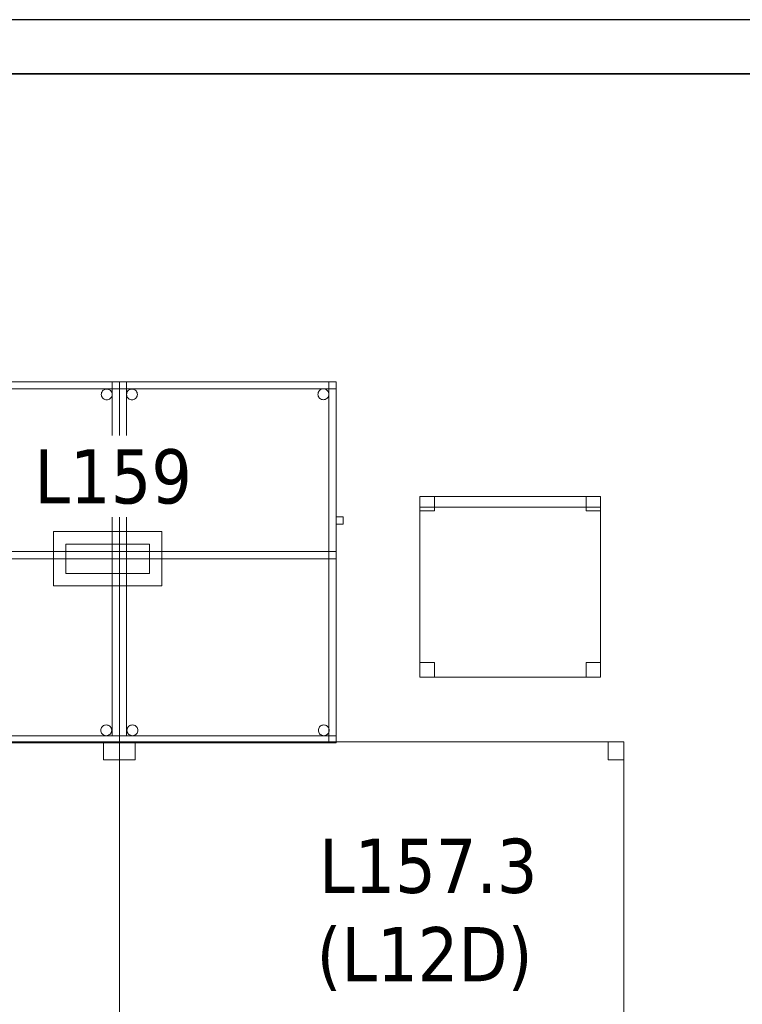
# Model space of a CAD drawing. Header units: metres. Extents: x 391.1 to 427.5, y 12.7 to 28.4.
# Tile 150 of 151: x 423.5 to 425.5, y 25.5 to 28.2. Entities that reach past the tile are written whole.
import ezdxf

# ---------------------------------------------------------------- set-up
doc = ezdxf.new("R2010")
doc.units = ezdxf.units.M
doc.layers.add('01_SUELOS', color=7, linetype='Continuous', lineweight=25, true_color=0x007f00)
for name, color, linetype, lineweight in [('02_MOBILIARIO', 7, 'Continuous', 18), ('A-DETL-____-MBND', 7, 'Continuous', 18), ('A-DETL-GENF-OTLN', 7, 'Continuous', 18), ('A-WALL-____-MCUT', 7, 'Continuous', 25), ('A-WALL-____-OTLN', 7, 'Continuous', 25), ('E-LITE-____-IDEN', 7, 'Continuous', 30), ('E-LITE-EQPM-IDEN', 7, 'Continuous', 30)]:
    doc.layers.add(name, color=color, linetype=linetype, lineweight=lineweight)
doc.styles.add('Tahoma_4', font='tahoma.ttf', dxfattribs={"height": 0.15})

# ---------------------------------------------------------------- blocks, each defined once
blk = doc.blocks.new('Family - Taula 100X60_P1-154625-04_ENLLUMENAT_P1')
at = {"layer": 'A-DETL-____-MBND', "color": 253, "true_color": 0xaaaaaa}
for p, q in [((0, 0.02), (0, 1)), ((0, 1), (0.02, 1)), ((0, 1), (0.02, 1)), ((0, 1), (0, 0.02)), ((0, 0.98), (0, 1)), ((0, 1), (0, 0.98)), ((0, 1), (0.6, 1)), ((0.6, 1), (0, 1)), ((0.6, 1), (0, 1)), ((0, 1), (0.6, 1)), ((0, 1), (0, 0)), ((0, 0), (0, 1)), ((0.6, 1), (0, 1)), ((0, 1), (0.6, 1)), ((0, 1), (0, 0)), ((0, 0), (0, 1)), ((0, 0), (0, 1)), ((0, 1), (0.58, 1)), ((0, 1), (0, 0)), ((0.58, 1), (0, 1)), ((0.02, 1), (0.02, 0.02)), ((0.02, 0.02), (0.02, 1)), ((0.58, 0.51), (0.58, 1)), ((0.58, 1), (0.6, 1)), ((0.58, 1), (0.6, 1)), ((0.58, 1), (0.58, 0.51)), ((0.58, 1), (0.58, 0)), ((0.58, 0), (0.58, 1)), ((0.6, 1), (0.6, 0.98)), ((0.6, 1), (0.6, 0.98)), ((0.6, 0), (0.6, 1)), ((0.6, 1), (0.6, 0)), ((0.6, 0), (0.6, 1)), ((0.6, 1), (0.6, 0)), ((0.6, 1), (0.6, 0.51)), ((0.6, 0.51), (0.6, 1)), ((0.6, 0.98), (0, 0.98)), ((0, 0.98), (0.6, 0.98)), ((0.02, 0.9647), (0.0203, 0.9673)), ((0.0203, 0.9673), (0.02, 0.9647)), ((0.0203, 0.9621), (0.02, 0.9647)), ((0.02, 0.9647), (0.0203, 0.9621)), ((0.0203, 0.9673), (0.0209, 0.9698)), ((0.0209, 0.9698), (0.0203, 0.9673)), ((0.0209, 0.9596), (0.0203, 0.9621)), ((0.0203, 0.9621), (0.0209, 0.9596)), ((0.0209, 0.9698), (0.022, 0.9722)), ((0.022, 0.9722), (0.0209, 0.9698)), ((0.022, 0.9572), (0.0209, 0.9596)), ((0.0209, 0.9596), (0.022, 0.9572)), ((0.022, 0.9722), (0.0235, 0.9743)), ((0.0235, 0.9743), (0.022, 0.9722)), ((0.0235, 0.9551), (0.022, 0.9572)), ((0.022, 0.9572), (0.0235, 0.9551)), ((0.0235, 0.9743), (0.0254, 0.9762)), ((0.0254, 0.9762), (0.0235, 0.9743)), ((0.0254, 0.9533), (0.0235, 0.9551)), ((0.0235, 0.9551), (0.0254, 0.9533)), ((0.0254, 0.9762), (0.0275, 0.9776)), ((0.0275, 0.9776), (0.0254, 0.9762)), ((0.0275, 0.9776), (0.0299, 0.9787)), ((0.0299, 0.9787), (0.0275, 0.9776)), ((0.0299, 0.9787), (0.0324, 0.9794)), ((0.0324, 0.9794), (0.0299, 0.9787)), ((0.0324, 0.9794), (0.035, 0.9796)), ((0.035, 0.9796), (0.0324, 0.9794)), ((0.035, 0.9796), (0.0376, 0.9794)), ((0.0376, 0.9794), (0.035, 0.9796)), ((0.0376, 0.9794), (0.0401, 0.9787)), ((0.0401, 0.9787), (0.0376, 0.9794)), ((0.0401, 0.9787), (0.0424, 0.9776)), ((0.0424, 0.9776), (0.0401, 0.9787)), ((0.0424, 0.9776), (0.0446, 0.9762)), ((0.0446, 0.9762), (0.0424, 0.9776)), ((0.0446, 0.9762), (0.0464, 0.9743)), ((0.0464, 0.9743), (0.0446, 0.9762)), ((0.0464, 0.9551), (0.0446, 0.9533)), ((0.0446, 0.9533), (0.0464, 0.9551)), ((0.0464, 0.9743), (0.0479, 0.9722)), ((0.0479, 0.9722), (0.0464, 0.9743)), ((0.0479, 0.9572), (0.0464, 0.9551)), ((0.0464, 0.9551), (0.0479, 0.9572)), ((0.0479, 0.9722), (0.049, 0.9698)), ((0.049, 0.9698), (0.0479, 0.9722)), ((0.049, 0.9596), (0.0479, 0.9572)), ((0.0479, 0.9572), (0.049, 0.9596)), ((0.049, 0.9698), (0.0497, 0.9673)), ((0.0497, 0.9673), (0.049, 0.9698)), ((0.0497, 0.9621), (0.049, 0.9596)), ((0.049, 0.9596), (0.0497, 0.9621)), ((0.0497, 0.9673), (0.0499, 0.9647)), ((0.0499, 0.9647), (0.0497, 0.9673)), ((0.0499, 0.9647), (0.0497, 0.9621)), ((0.0497, 0.9621), (0.0499, 0.9647)), ((0.5501, 0.965), (0.5503, 0.9676)), ((0.5503, 0.9676), (0.5501, 0.965)), ((0.5503, 0.9625), (0.5501, 0.965)), ((0.5501, 0.965), (0.5503, 0.9625)), ((0.5503, 0.9676), (0.551, 0.9702)), ((0.551, 0.9702), (0.5503, 0.9676)), ((0.551, 0.9599), (0.5503, 0.9625)), ((0.5503, 0.9625), (0.551, 0.9599)), ((0.551, 0.9702), (0.5521, 0.9725)), ((0.5521, 0.9725), (0.551, 0.9702)), ((0.5521, 0.9576), (0.551, 0.9599)), ((0.551, 0.9599), (0.5521, 0.9576)), ((0.5521, 0.9725), (0.5536, 0.9746)), ((0.5536, 0.9746), (0.5521, 0.9725)), ((0.5536, 0.9554), (0.5521, 0.9576)), ((0.5521, 0.9576), (0.5536, 0.9554)), ((0.5536, 0.9746), (0.5554, 0.9765)), ((0.5554, 0.9765), (0.5536, 0.9746)), ((0.5554, 0.9536), (0.5536, 0.9554)), ((0.5536, 0.9554), (0.5554, 0.9536)), ((0.5554, 0.9765), (0.5575, 0.978)), ((0.5575, 0.978), (0.5554, 0.9765)), ((0.5575, 0.978), (0.5599, 0.9791)), ((0.5599, 0.9791), (0.5575, 0.978)), ((0.5599, 0.9791), (0.5624, 0.9798)), ((0.5624, 0.9798), (0.5599, 0.9791)), ((0.5624, 0.9798), (0.565, 0.98)), ((0.565, 0.98), (0.5624, 0.9798)), ((0.565, 0.98), (0.5676, 0.9798)), ((0.5676, 0.9798), (0.565, 0.98)), ((0.5676, 0.9798), (0.5701, 0.9791)), ((0.5701, 0.9791), (0.5676, 0.9798)), ((0.5701, 0.9791), (0.5725, 0.978)), ((0.5725, 0.978), (0.5701, 0.9791)), ((0.5725, 0.978), (0.5746, 0.9765)), ((0.5746, 0.9765), (0.5725, 0.978)), ((0.5746, 0.9765), (0.5764, 0.9746)), ((0.5764, 0.9746), (0.5746, 0.9765)), ((0.5764, 0.9554), (0.5746, 0.9536)), ((0.5746, 0.9536), (0.5764, 0.9554)), ((0.5764, 0.9746), (0.5779, 0.9725)), ((0.5779, 0.9725), (0.5764, 0.9746)), ((0.5779, 0.9576), (0.5764, 0.9554)), ((0.5764, 0.9554), (0.5779, 0.9576)), ((0.5779, 0.9725), (0.579, 0.9702)), ((0.579, 0.9702), (0.5779, 0.9725)), ((0.579, 0.9599), (0.5779, 0.9576)), ((0.5779, 0.9576), (0.579, 0.9599)), ((0.579, 0.9702), (0.5797, 0.9676)), ((0.5797, 0.9676), (0.579, 0.9702)), ((0.5797, 0.9625), (0.579, 0.9599)), ((0.579, 0.9599), (0.5797, 0.9625)), ((0.5797, 0.9676), (0.5799, 0.965)), ((0.5799, 0.965), (0.5797, 0.9676)), ((0.5799, 0.965), (0.5797, 0.9625)), ((0.5797, 0.9625), (0.5799, 0.965)), ((0.0275, 0.9518), (0.0254, 0.9533)), ((0.0254, 0.9533), (0.0275, 0.9518)), ((0.0299, 0.9507), (0.0275, 0.9518)), ((0.0275, 0.9518), (0.0299, 0.9507)), ((0.0324, 0.95), (0.0299, 0.9507)), ((0.0299, 0.9507), (0.0324, 0.95)), ((0.035, 0.9498), (0.0324, 0.95)), ((0.0324, 0.95), (0.035, 0.9498)), ((0.0376, 0.95), (0.035, 0.9498)), ((0.035, 0.9498), (0.0376, 0.95)), ((0.0401, 0.9507), (0.0376, 0.95)), ((0.0376, 0.95), (0.0401, 0.9507)), ((0.0424, 0.9518), (0.0401, 0.9507)), ((0.0401, 0.9507), (0.0424, 0.9518)), ((0.0446, 0.9533), (0.0424, 0.9518)), ((0.0424, 0.9518), (0.0446, 0.9533)), ((0.5575, 0.9521), (0.5554, 0.9536)), ((0.5554, 0.9536), (0.5575, 0.9521)), ((0.5599, 0.951), (0.5575, 0.9521)), ((0.5575, 0.9521), (0.5599, 0.951)), ((0.5624, 0.9503), (0.5599, 0.951)), ((0.5599, 0.951), (0.5624, 0.9503)), ((0.565, 0.9501), (0.5624, 0.9503)), ((0.5624, 0.9503), (0.565, 0.9501)), ((0.5676, 0.9503), (0.565, 0.9501)), ((0.565, 0.9501), (0.5676, 0.9503)), ((0.5701, 0.951), (0.5676, 0.9503)), ((0.5676, 0.9503), (0.5701, 0.951)), ((0.5725, 0.9521), (0.5701, 0.951)), ((0.5701, 0.951), (0.5725, 0.9521)), ((0.5746, 0.9536), (0.5725, 0.9521)), ((0.5725, 0.9521), (0.5746, 0.9536)), ((0.6, 0.6056), (0.6, 0.6256)), ((0.6, 0.6256), (0.62, 0.6256)), ((0.6, 0.6256), (0.6, 0.6056)), ((0.62, 0.6256), (0.6, 0.6256)), ((0.62, 0.6056), (0.6, 0.6056)), ((0.6, 0.6056), (0.62, 0.6056)), ((0.62, 0.6256), (0.62, 0.6056)), ((0.62, 0.6056), (0.62, 0.6256)), ((0, 0.51), (0, 0.53)), ((0, 0.53), (0, 0.51)), ((0, 0.53), (0.6, 0.53)), ((0.6, 0.53), (0, 0.53)), ((0, 0.51), (0, 0.53)), ((0, 0.53), (0, 0.51)), ((0, 0.53), (0.58, 0.53)), ((0.58, 0.53), (0, 0.53)), ((0.58, 0.53), (0.58, 0.51)), ((0.58, 0.53), (0.58, 0.51)), ((0.6, 0.53), (0.6, 0.51)), ((0.6, 0.53), (0.6, 0.51)), ((0.6, 0.51), (0, 0.51)), ((0, 0.51), (0.6, 0.51)), ((0.58, 0.51), (0, 0.51)), ((0, 0.51), (0.58, 0.51)), ((0.6, 0.51), (0.58, 0.51)), ((0.58, 0.51), (0.6, 0.51)), ((0.0212, 0.035), (0.0215, 0.0376)), ((0.0215, 0.0376), (0.0212, 0.035)), ((0.0215, 0.0324), (0.0212, 0.035)), ((0.0212, 0.035), (0.0215, 0.0324)), ((0.0215, 0.0376), (0.0221, 0.0401)), ((0.0221, 0.0401), (0.0215, 0.0376)), ((0.0221, 0.0299), (0.0215, 0.0324)), ((0.0215, 0.0324), (0.0221, 0.0299)), ((0.0221, 0.0401), (0.0232, 0.0425)), ((0.0232, 0.0425), (0.0221, 0.0401)), ((0.0232, 0.0275), (0.0221, 0.0299)), ((0.0221, 0.0299), (0.0232, 0.0275)), ((0.0232, 0.0425), (0.0247, 0.0446)), ((0.0247, 0.0446), (0.0232, 0.0425)), ((0.0247, 0.0254), (0.0232, 0.0275)), ((0.0232, 0.0275), (0.0247, 0.0254)), ((0.0247, 0.0446), (0.0266, 0.0464)), ((0.0266, 0.0464), (0.0247, 0.0446)), ((0.0266, 0.0464), (0.0287, 0.0479)), ((0.0287, 0.0479), (0.0266, 0.0464)), ((0.0287, 0.0479), (0.0311, 0.049)), ((0.0311, 0.049), (0.0287, 0.0479)), ((0.0311, 0.049), (0.0336, 0.0497)), ((0.0336, 0.0497), (0.0311, 0.049)), ((0.0336, 0.0497), (0.0362, 0.0499)), ((0.0362, 0.0499), (0.0336, 0.0497)), ((0.0362, 0.0499), (0.0388, 0.0497)), ((0.0388, 0.0497), (0.0362, 0.0499)), ((0.0388, 0.0497), (0.0413, 0.049)), ((0.0413, 0.049), (0.0388, 0.0497)), ((0.0413, 0.049), (0.0436, 0.0479)), ((0.0436, 0.0479), (0.0413, 0.049)), ((0.0436, 0.0479), (0.0458, 0.0464)), ((0.0458, 0.0464), (0.0436, 0.0479)), ((0.0458, 0.0464), (0.0476, 0.0446)), ((0.0476, 0.0446), (0.0458, 0.0464)), ((0.0476, 0.0446), (0.0491, 0.0425)), ((0.0491, 0.0425), (0.0476, 0.0446)), ((0.0491, 0.0275), (0.0476, 0.0254)), ((0.0476, 0.0254), (0.0491, 0.0275)), ((0.0491, 0.0425), (0.0502, 0.0401)), ((0.0502, 0.0401), (0.0491, 0.0425)), ((0.0502, 0.0299), (0.0491, 0.0275)), ((0.0491, 0.0275), (0.0502, 0.0299)), ((0.0502, 0.0401), (0.0509, 0.0376)), ((0.0509, 0.0376), (0.0502, 0.0401)), ((0.0509, 0.0324), (0.0502, 0.0299)), ((0.0502, 0.0299), (0.0509, 0.0324)), ((0.0509, 0.0376), (0.0511, 0.035)), ((0.0511, 0.035), (0.0509, 0.0376)), ((0.0511, 0.035), (0.0509, 0.0324)), ((0.0509, 0.0324), (0.0511, 0.035)), ((0.5512, 0.035), (0.5515, 0.0376)), ((0.5515, 0.0376), (0.5512, 0.035)), ((0.5515, 0.0324), (0.5512, 0.035)), ((0.5512, 0.035), (0.5515, 0.0324)), ((0.5515, 0.0376), (0.5521, 0.0401)), ((0.5521, 0.0401), (0.5515, 0.0376)), ((0.5521, 0.0299), (0.5515, 0.0324)), ((0.5515, 0.0324), (0.5521, 0.0299)), ((0.5521, 0.0401), (0.5532, 0.0425)), ((0.5532, 0.0425), (0.5521, 0.0401)), ((0.5532, 0.0275), (0.5521, 0.0299)), ((0.5521, 0.0299), (0.5532, 0.0275)), ((0.5532, 0.0425), (0.5547, 0.0446)), ((0.5547, 0.0446), (0.5532, 0.0425)), ((0.5547, 0.0254), (0.5532, 0.0275)), ((0.5532, 0.0275), (0.5547, 0.0254)), ((0.5547, 0.0446), (0.5566, 0.0464)), ((0.5566, 0.0464), (0.5547, 0.0446)), ((0.5566, 0.0464), (0.5587, 0.0479)), ((0.5587, 0.0479), (0.5566, 0.0464)), ((0.5587, 0.0479), (0.5611, 0.049)), ((0.5611, 0.049), (0.5587, 0.0479)), ((0.5611, 0.049), (0.5636, 0.0497)), ((0.5636, 0.0497), (0.5611, 0.049)), ((0.5636, 0.0497), (0.5662, 0.0499)), ((0.5662, 0.0499), (0.5636, 0.0497)), ((0.5662, 0.0499), (0.5688, 0.0497)), ((0.5688, 0.0497), (0.5662, 0.0499)), ((0.5688, 0.0497), (0.5713, 0.049)), ((0.5713, 0.049), (0.5688, 0.0497)), ((0.5713, 0.049), (0.5736, 0.0479)), ((0.5736, 0.0479), (0.5713, 0.049)), ((0.5736, 0.0479), (0.5758, 0.0464)), ((0.5758, 0.0464), (0.5736, 0.0479)), ((0.5758, 0.0464), (0.5776, 0.0446)), ((0.5776, 0.0446), (0.5758, 0.0464)), ((0.5776, 0.0446), (0.5791, 0.0425)), ((0.5791, 0.0425), (0.5776, 0.0446)), ((0.5791, 0.0275), (0.5776, 0.0254)), ((0.5776, 0.0254), (0.5791, 0.0275)), ((0.5791, 0.0425), (0.5802, 0.0401)), ((0.5802, 0.0401), (0.5791, 0.0425)), ((0.5802, 0.0299), (0.5791, 0.0275)), ((0.5791, 0.0275), (0.5802, 0.0299)), ((0.5802, 0.0401), (0.5809, 0.0376)), ((0.5809, 0.0376), (0.5802, 0.0401)), ((0.5809, 0.0324), (0.5802, 0.0299)), ((0.5802, 0.0299), (0.5809, 0.0324)), ((0.5809, 0.0376), (0.5811, 0.035)), ((0.5811, 0.035), (0.5809, 0.0376)), ((0.5811, 0.035), (0.5809, 0.0324)), ((0.5809, 0.0324), (0.5811, 0.035)), ((0.02, 0.02), (0, 0.02)), ((0, 0.02), (0.02, 0.02)), ((0, 0), (0, 0.02)), ((0, 0.02), (0, 0)), ((0, 0.02), (0.6, 0.02)), ((0.6, 0.02), (0, 0.02)), ((0, 0), (0.6, 0)), ((0.6, 0), (0, 0)), ((0, 0), (0.6, 0)), ((0.6, 0), (0, 0)), ((0.6, 0), (0, 0)), ((0, 0), (0.6, 0)), ((0.58, 0), (0, 0)), ((0, 0), (0.58, 0)), ((0.0266, 0.0236), (0.0247, 0.0254)), ((0.0247, 0.0254), (0.0266, 0.0236)), ((0.0287, 0.0221), (0.0266, 0.0236)), ((0.0266, 0.0236), (0.0287, 0.0221)), ((0.0311, 0.021), (0.0287, 0.0221)), ((0.0287, 0.0221), (0.0311, 0.021)), ((0.0336, 0.0203), (0.0311, 0.021)), ((0.0311, 0.021), (0.0336, 0.0203)), ((0.0362, 0.0201), (0.0336, 0.0203)), ((0.0336, 0.0203), (0.0362, 0.0201)), ((0.0388, 0.0203), (0.0362, 0.0201)), ((0.0362, 0.0201), (0.0388, 0.0203)), ((0.0413, 0.021), (0.0388, 0.0203)), ((0.0388, 0.0203), (0.0413, 0.021)), ((0.0436, 0.0221), (0.0413, 0.021)), ((0.0413, 0.021), (0.0436, 0.0221)), ((0.0458, 0.0236), (0.0436, 0.0221)), ((0.0436, 0.0221), (0.0458, 0.0236)), ((0.0476, 0.0254), (0.0458, 0.0236)), ((0.0458, 0.0236), (0.0476, 0.0254)), ((0.5566, 0.0236), (0.5547, 0.0254)), ((0.5547, 0.0254), (0.5566, 0.0236)), ((0.5587, 0.0221), (0.5566, 0.0236)), ((0.5566, 0.0236), (0.5587, 0.0221)), ((0.5611, 0.021), (0.5587, 0.0221)), ((0.5587, 0.0221), (0.5611, 0.021)), ((0.5636, 0.0203), (0.5611, 0.021)), ((0.5611, 0.021), (0.5636, 0.0203)), ((0.5662, 0.0201), (0.5636, 0.0203)), ((0.5636, 0.0203), (0.5662, 0.0201)), ((0.5688, 0.0203), (0.5662, 0.0201)), ((0.5662, 0.0201), (0.5688, 0.0203)), ((0.5713, 0.021), (0.5688, 0.0203)), ((0.5688, 0.0203), (0.5713, 0.021)), ((0.5736, 0.0221), (0.5713, 0.021)), ((0.5713, 0.021), (0.5736, 0.0221)), ((0.5758, 0.0236), (0.5736, 0.0221)), ((0.5736, 0.0221), (0.5758, 0.0236)), ((0.5776, 0.0254), (0.5758, 0.0236)), ((0.5758, 0.0236), (0.5776, 0.0254)), ((0.6, 0.02), (0.6, 0)), ((0.6, 0.02), (0.6, 0))]:
    blk.add_line(p, q, dxfattribs=at)
blk = doc.blocks.new('Family - Envans P1-154895-04_ENLLUMENAT_P1')
at = {"layer": 'A-WALL-____-MCUT', "color": 253, "true_color": 0xaaaaaa}
for p, q in [((25.5857, 0.15), (0.0311, 0.15)), ((0, 0), (25.556, 0))]:
    blk.add_line(p, q, dxfattribs=at)
at = {"layer": 'A-WALL-____-OTLN', "color": 253, "true_color": 0xaaaaaa}
for p, q in [((25.5857, 0.15), (0.0311, 0.15)), ((0, 0), (25.556, 0))]:
    blk.add_line(p, q, dxfattribs=at)
at = {"layer": 'A-WALL-____-OTLN', "color": 253, "lineweight": 18, "true_color": 0xaaaaaa}
blk.add_line((0, 0), (25.556, 0), dxfattribs=at)
blk = doc.blocks.new('Family - Taula 140X80_P1-155039-04_ENLLUMENAT_P1')
at = {"layer": 'A-DETL-____-MBND', "color": 253, "true_color": 0xaaaaaa}
for p, q in [((0, 0.7501), (0, 0.8001)), ((0, 0.8001), (0.0437, 0.8001)), ((0, 0.8001), (0, 0.7501)), ((0.0437, 0.8001), (0, 0.8001)), ((0, 0), (0, 0.8001)), ((0, 0.8001), (1.3973, 0.8001)), ((0, 0.8001), (0, 0)), ((1.3973, 0.8001), (0, 0.8001)), ((0.0437, 0.8001), (0.0437, 0.7501)), ((0.0437, 0.7501), (0.0437, 0.8001)), ((1.3536, 0.7501), (1.3536, 0.8001)), ((1.3536, 0.8001), (1.3973, 0.8001)), ((1.3536, 0.8001), (1.3536, 0.7501)), ((1.3973, 0.8001), (1.3536, 0.8001)), ((1.3973, 0.8001), (1.3973, 0)), ((1.3973, 0), (1.3973, 0.8001)), ((1.3973, 0.8001), (1.3973, 0.7501)), ((1.3973, 0.7501), (1.3973, 0.8001)), ((0.0437, 0.7501), (0, 0.7501)), ((0, 0.7501), (0.0437, 0.7501)), ((1.3973, 0.7501), (1.3536, 0.7501)), ((1.3536, 0.7501), (1.3973, 0.7501)), ((0, 0), (0, 0.05)), ((0, 0.05), (0.0437, 0.05)), ((0, 0.05), (0, 0)), ((0.0437, 0.05), (0, 0.05)), ((0.0437, 0.05), (0.0437, 0)), ((0.0437, 0), (0.0437, 0.05)), ((1.3536, 0), (1.3536, 0.05)), ((1.3536, 0.05), (1.3973, 0.05)), ((1.3536, 0.05), (1.3536, 0)), ((1.3973, 0.05), (1.3536, 0.05)), ((1.3973, 0.05), (1.3973, 0)), ((1.3973, 0), (1.3973, 0.05)), ((1.3973, 0), (0, 0)), ((0, 0), (1.3973, 0)), ((0.0437, 0), (0, 0)), ((0, 0), (0.0437, 0)), ((1.3536, 0), (1.3973, 0)), ((1.3973, 0), (1.3536, 0))]:
    blk.add_line(p, q, dxfattribs=at)
blk = doc.blocks.new('Family - LONDR55-XX_ZZ-ARQ-CAA-M3D-Londres55-155045-04_ENLLUMENAT_P1')
at = {"layer": '01_SUELOS', "color": 9, "true_color": 0xaad4aa}
for p, q in [((28.5181, 14.9576), (23.2098, 14.9576)), ((23.2098, 14.9576), (28.5181, 14.9576))]:
    blk.add_line(p, q, dxfattribs=at)
blk = doc.blocks.new('Family - Taula 100X60_P1-155078-04_ENLLUMENAT_P1')
at = {"layer": 'A-DETL-____-MBND', "color": 253, "true_color": 0xaaaaaa}
for p, q in [((0.02, 1), (0.02, 0)), ((0.02, 0), (0.02, 1)), ((0.62, 1), (0.02, 1)), ((0.02, 1), (0.62, 1)), ((0.02, 1), (0.02, 0)), ((0.02, 0), (0.02, 1)), ((0.62, 1), (0.02, 1)), ((0.02, 1), (0.62, 1)), ((0.02, 0.51), (0.02, 1)), ((0.02, 1), (0.04, 1)), ((0.02, 1), (0.04, 1)), ((0.02, 1), (0.02, 0.51)), ((0.02, 1), (0.62, 1)), ((0.02, 0.98), (0.02, 1)), ((0.02, 0.98), (0.02, 1)), ((0.62, 1), (0.02, 1)), ((0.04, 1), (0.04, 0.51)), ((0.04, 0.51), (0.04, 1)), ((0.04, 0), (0.04, 1)), ((0.04, 1), (0.62, 1)), ((0.62, 1), (0.04, 1)), ((0.04, 1), (0.04, 0)), ((0.6, 0.02), (0.6, 1)), ((0.6, 1), (0.62, 1)), ((0.6, 1), (0.62, 1)), ((0.6, 1), (0.6, 0.02)), ((0.62, 0), (0.62, 1)), ((0.62, 1), (0.62, 0)), ((0.62, 0), (0.62, 1)), ((0.62, 1), (0.62, 0)), ((0.62, 1), (0.62, 0.02)), ((0.62, 0.02), (0.62, 1)), ((0.62, 1), (0.62, 0.98)), ((0.62, 0.98), (0.62, 1)), ((0.62, 1), (0.62, 0)), ((0.62, 0), (0.62, 1)), ((0.62, 0.98), (0.02, 0.98)), ((0.02, 0.98), (0.62, 0.98)), ((0.0401, 0.965), (0.0403, 0.9676)), ((0.0403, 0.9676), (0.0401, 0.965)), ((0.0403, 0.9625), (0.0401, 0.965)), ((0.0401, 0.965), (0.0403, 0.9625)), ((0.0403, 0.9676), (0.041, 0.9702)), ((0.041, 0.9702), (0.0403, 0.9676)), ((0.041, 0.9599), (0.0403, 0.9625)), ((0.0403, 0.9625), (0.041, 0.9599)), ((0.041, 0.9702), (0.0421, 0.9725)), ((0.0421, 0.9725), (0.041, 0.9702)), ((0.0421, 0.9576), (0.041, 0.9599)), ((0.041, 0.9599), (0.0421, 0.9576)), ((0.0421, 0.9725), (0.0436, 0.9746)), ((0.0436, 0.9746), (0.0421, 0.9725)), ((0.0436, 0.9554), (0.0421, 0.9576)), ((0.0421, 0.9576), (0.0436, 0.9554)), ((0.0436, 0.9746), (0.0454, 0.9765)), ((0.0454, 0.9765), (0.0436, 0.9746)), ((0.0454, 0.9536), (0.0436, 0.9554)), ((0.0436, 0.9554), (0.0454, 0.9536)), ((0.0454, 0.9765), (0.0475, 0.978)), ((0.0475, 0.978), (0.0454, 0.9765)), ((0.0475, 0.978), (0.0499, 0.9791)), ((0.0499, 0.9791), (0.0475, 0.978)), ((0.0499, 0.9791), (0.0524, 0.9798)), ((0.0524, 0.9798), (0.0499, 0.9791)), ((0.0524, 0.9798), (0.055, 0.98)), ((0.055, 0.98), (0.0524, 0.9798)), ((0.055, 0.98), (0.0576, 0.9798)), ((0.0576, 0.9798), (0.055, 0.98)), ((0.0576, 0.9798), (0.0601, 0.9791)), ((0.0601, 0.9791), (0.0576, 0.9798)), ((0.0601, 0.9791), (0.0625, 0.978)), ((0.0625, 0.978), (0.0601, 0.9791)), ((0.0625, 0.978), (0.0646, 0.9765)), ((0.0646, 0.9765), (0.0625, 0.978)), ((0.0646, 0.9765), (0.0664, 0.9746)), ((0.0664, 0.9746), (0.0646, 0.9765)), ((0.0664, 0.9554), (0.0646, 0.9536)), ((0.0646, 0.9536), (0.0664, 0.9554)), ((0.0664, 0.9746), (0.0679, 0.9725)), ((0.0679, 0.9725), (0.0664, 0.9746)), ((0.0679, 0.9576), (0.0664, 0.9554)), ((0.0664, 0.9554), (0.0679, 0.9576)), ((0.0679, 0.9725), (0.069, 0.9702)), ((0.069, 0.9702), (0.0679, 0.9725)), ((0.069, 0.9599), (0.0679, 0.9576)), ((0.0679, 0.9576), (0.069, 0.9599)), ((0.069, 0.9702), (0.0697, 0.9676)), ((0.0697, 0.9676), (0.069, 0.9702)), ((0.0697, 0.9625), (0.069, 0.9599)), ((0.069, 0.9599), (0.0697, 0.9625)), ((0.0697, 0.9676), (0.0699, 0.965)), ((0.0699, 0.965), (0.0697, 0.9676)), ((0.0699, 0.965), (0.0697, 0.9625)), ((0.0697, 0.9625), (0.0699, 0.965)), ((0.5701, 0.9647), (0.5703, 0.9673)), ((0.5703, 0.9673), (0.5701, 0.9647)), ((0.5703, 0.9621), (0.5701, 0.9647)), ((0.5701, 0.9647), (0.5703, 0.9621)), ((0.5703, 0.9673), (0.571, 0.9698)), ((0.571, 0.9698), (0.5703, 0.9673)), ((0.571, 0.9596), (0.5703, 0.9621)), ((0.5703, 0.9621), (0.571, 0.9596)), ((0.571, 0.9698), (0.5721, 0.9722)), ((0.5721, 0.9722), (0.571, 0.9698)), ((0.5721, 0.9572), (0.571, 0.9596)), ((0.571, 0.9596), (0.5721, 0.9572)), ((0.5721, 0.9722), (0.5736, 0.9743)), ((0.5736, 0.9743), (0.5721, 0.9722)), ((0.5736, 0.9551), (0.5721, 0.9572)), ((0.5721, 0.9572), (0.5736, 0.9551)), ((0.5736, 0.9743), (0.5754, 0.9762)), ((0.5754, 0.9762), (0.5736, 0.9743)), ((0.5754, 0.9533), (0.5736, 0.9551)), ((0.5736, 0.9551), (0.5754, 0.9533)), ((0.5754, 0.9762), (0.5776, 0.9776)), ((0.5776, 0.9776), (0.5754, 0.9762)), ((0.5776, 0.9776), (0.5799, 0.9787)), ((0.5799, 0.9787), (0.5776, 0.9776)), ((0.5799, 0.9787), (0.5824, 0.9794)), ((0.5824, 0.9794), (0.5799, 0.9787)), ((0.5824, 0.9794), (0.585, 0.9796)), ((0.585, 0.9796), (0.5824, 0.9794)), ((0.585, 0.9796), (0.5876, 0.9794)), ((0.5876, 0.9794), (0.585, 0.9796)), ((0.5876, 0.9794), (0.5901, 0.9787)), ((0.5901, 0.9787), (0.5876, 0.9794)), ((0.5901, 0.9787), (0.5925, 0.9776)), ((0.5925, 0.9776), (0.5901, 0.9787)), ((0.5925, 0.9776), (0.5946, 0.9762)), ((0.5946, 0.9762), (0.5925, 0.9776)), ((0.5946, 0.9762), (0.5965, 0.9743)), ((0.5965, 0.9743), (0.5946, 0.9762)), ((0.5965, 0.9551), (0.5946, 0.9533)), ((0.5946, 0.9533), (0.5965, 0.9551)), ((0.5965, 0.9743), (0.598, 0.9722)), ((0.598, 0.9722), (0.5965, 0.9743)), ((0.598, 0.9572), (0.5965, 0.9551)), ((0.5965, 0.9551), (0.598, 0.9572)), ((0.598, 0.9722), (0.5991, 0.9698)), ((0.5991, 0.9698), (0.598, 0.9722)), ((0.5991, 0.9596), (0.598, 0.9572)), ((0.598, 0.9572), (0.5991, 0.9596)), ((0.5991, 0.9698), (0.5997, 0.9673)), ((0.5997, 0.9673), (0.5991, 0.9698)), ((0.5997, 0.9621), (0.5991, 0.9596)), ((0.5991, 0.9596), (0.5997, 0.9621)), ((0.5997, 0.9673), (0.6, 0.9647)), ((0.6, 0.9647), (0.5997, 0.9673)), ((0.6, 0.9647), (0.5997, 0.9621)), ((0.5997, 0.9621), (0.6, 0.9647)), ((0.0475, 0.9521), (0.0454, 0.9536)), ((0.0454, 0.9536), (0.0475, 0.9521)), ((0.0499, 0.951), (0.0475, 0.9521)), ((0.0475, 0.9521), (0.0499, 0.951)), ((0.0524, 0.9503), (0.0499, 0.951)), ((0.0499, 0.951), (0.0524, 0.9503)), ((0.055, 0.9501), (0.0524, 0.9503)), ((0.0524, 0.9503), (0.055, 0.9501)), ((0.0576, 0.9503), (0.055, 0.9501)), ((0.055, 0.9501), (0.0576, 0.9503)), ((0.0601, 0.951), (0.0576, 0.9503)), ((0.0576, 0.9503), (0.0601, 0.951)), ((0.0625, 0.9521), (0.0601, 0.951)), ((0.0601, 0.951), (0.0625, 0.9521)), ((0.0646, 0.9536), (0.0625, 0.9521)), ((0.0625, 0.9521), (0.0646, 0.9536)), ((0.5776, 0.9518), (0.5754, 0.9533)), ((0.5754, 0.9533), (0.5776, 0.9518)), ((0.5799, 0.9507), (0.5776, 0.9518)), ((0.5776, 0.9518), (0.5799, 0.9507)), ((0.5824, 0.95), (0.5799, 0.9507)), ((0.5799, 0.9507), (0.5824, 0.95)), ((0.585, 0.9498), (0.5824, 0.95)), ((0.5824, 0.95), (0.585, 0.9498)), ((0.5876, 0.95), (0.585, 0.9498)), ((0.585, 0.9498), (0.5876, 0.95)), ((0.5901, 0.9507), (0.5876, 0.95)), ((0.5876, 0.95), (0.5901, 0.9507)), ((0.5925, 0.9518), (0.5901, 0.9507)), ((0.5901, 0.9507), (0.5925, 0.9518)), ((0.5946, 0.9533), (0.5925, 0.9518)), ((0.5925, 0.9518), (0.5946, 0.9533)), ((0, 0.6256), (0.02, 0.6256)), ((0, 0.6056), (0, 0.6256)), ((0.02, 0.6256), (0, 0.6256)), ((0, 0.6256), (0, 0.6056)), ((0.02, 0.6056), (0, 0.6056)), ((0, 0.6056), (0.02, 0.6056)), ((0.02, 0.6256), (0.02, 0.6056)), ((0.02, 0.6056), (0.02, 0.6256)), ((0.02, 0.53), (0.62, 0.53)), ((0.02, 0.51), (0.02, 0.53)), ((0.02, 0.51), (0.02, 0.53)), ((0.62, 0.53), (0.02, 0.53)), ((0.04, 0.53), (0.62, 0.53)), ((0.04, 0.51), (0.04, 0.53)), ((0.04, 0.51), (0.04, 0.53)), ((0.62, 0.53), (0.04, 0.53)), ((0.62, 0.53), (0.62, 0.51)), ((0.62, 0.51), (0.62, 0.53)), ((0.62, 0.53), (0.62, 0.51)), ((0.62, 0.51), (0.62, 0.53)), ((0.62, 0.51), (0.02, 0.51)), ((0.02, 0.51), (0.62, 0.51)), ((0.04, 0.51), (0.02, 0.51)), ((0.02, 0.51), (0.04, 0.51)), ((0.62, 0.51), (0.04, 0.51)), ((0.04, 0.51), (0.62, 0.51)), ((0.0389, 0.035), (0.0391, 0.0376)), ((0.0391, 0.0376), (0.0389, 0.035)), ((0.0391, 0.0324), (0.0389, 0.035)), ((0.0389, 0.035), (0.0391, 0.0324)), ((0.0391, 0.0376), (0.0398, 0.0401)), ((0.0398, 0.0401), (0.0391, 0.0376)), ((0.0398, 0.0299), (0.0391, 0.0324)), ((0.0391, 0.0324), (0.0398, 0.0299)), ((0.0398, 0.0401), (0.0409, 0.0425)), ((0.0409, 0.0425), (0.0398, 0.0401)), ((0.0409, 0.0275), (0.0398, 0.0299)), ((0.0398, 0.0299), (0.0409, 0.0275)), ((0.0409, 0.0425), (0.0424, 0.0446)), ((0.0424, 0.0446), (0.0409, 0.0425)), ((0.0424, 0.0254), (0.0409, 0.0275)), ((0.0409, 0.0275), (0.0424, 0.0254)), ((0.0424, 0.0446), (0.0442, 0.0464)), ((0.0442, 0.0464), (0.0424, 0.0446)), ((0.0442, 0.0464), (0.0464, 0.0479)), ((0.0464, 0.0479), (0.0442, 0.0464)), ((0.0464, 0.0479), (0.0487, 0.049)), ((0.0487, 0.049), (0.0464, 0.0479)), ((0.0487, 0.049), (0.0512, 0.0497)), ((0.0512, 0.0497), (0.0487, 0.049)), ((0.0512, 0.0497), (0.0538, 0.0499)), ((0.0538, 0.0499), (0.0512, 0.0497)), ((0.0538, 0.0499), (0.0564, 0.0497)), ((0.0564, 0.0497), (0.0538, 0.0499)), ((0.0564, 0.0497), (0.0589, 0.049)), ((0.0589, 0.049), (0.0564, 0.0497)), ((0.0589, 0.049), (0.0613, 0.0479)), ((0.0613, 0.0479), (0.0589, 0.049)), ((0.0613, 0.0479), (0.0634, 0.0464)), ((0.0634, 0.0464), (0.0613, 0.0479)), ((0.0634, 0.0464), (0.0653, 0.0446)), ((0.0653, 0.0446), (0.0634, 0.0464)), ((0.0653, 0.0446), (0.0668, 0.0425)), ((0.0668, 0.0425), (0.0653, 0.0446)), ((0.0668, 0.0275), (0.0653, 0.0254)), ((0.0653, 0.0254), (0.0668, 0.0275)), ((0.0668, 0.0425), (0.0679, 0.0401)), ((0.0679, 0.0401), (0.0668, 0.0425)), ((0.0679, 0.0299), (0.0668, 0.0275)), ((0.0668, 0.0275), (0.0679, 0.0299)), ((0.0679, 0.0401), (0.0685, 0.0376)), ((0.0685, 0.0376), (0.0679, 0.0401)), ((0.0685, 0.0324), (0.0679, 0.0299)), ((0.0679, 0.0299), (0.0685, 0.0324)), ((0.0685, 0.0376), (0.0688, 0.035)), ((0.0688, 0.035), (0.0685, 0.0376)), ((0.0688, 0.035), (0.0685, 0.0324)), ((0.0685, 0.0324), (0.0688, 0.035)), ((0.5689, 0.035), (0.5691, 0.0376)), ((0.5691, 0.0376), (0.5689, 0.035)), ((0.5691, 0.0324), (0.5689, 0.035)), ((0.5689, 0.035), (0.5691, 0.0324)), ((0.5691, 0.0376), (0.5698, 0.0401)), ((0.5698, 0.0401), (0.5691, 0.0376)), ((0.5698, 0.0299), (0.5691, 0.0324)), ((0.5691, 0.0324), (0.5698, 0.0299)), ((0.5698, 0.0401), (0.5709, 0.0425)), ((0.5709, 0.0425), (0.5698, 0.0401)), ((0.5709, 0.0275), (0.5698, 0.0299)), ((0.5698, 0.0299), (0.5709, 0.0275)), ((0.5709, 0.0425), (0.5724, 0.0446)), ((0.5724, 0.0446), (0.5709, 0.0425)), ((0.5724, 0.0254), (0.5709, 0.0275)), ((0.5709, 0.0275), (0.5724, 0.0254)), ((0.5724, 0.0446), (0.5742, 0.0464)), ((0.5742, 0.0464), (0.5724, 0.0446)), ((0.5742, 0.0464), (0.5764, 0.0479)), ((0.5764, 0.0479), (0.5742, 0.0464)), ((0.5764, 0.0479), (0.5787, 0.049)), ((0.5787, 0.049), (0.5764, 0.0479)), ((0.5787, 0.049), (0.5812, 0.0497)), ((0.5812, 0.0497), (0.5787, 0.049)), ((0.5812, 0.0497), (0.5838, 0.0499)), ((0.5838, 0.0499), (0.5812, 0.0497)), ((0.5838, 0.0499), (0.5864, 0.0497)), ((0.5864, 0.0497), (0.5838, 0.0499)), ((0.5864, 0.0497), (0.5889, 0.049)), ((0.5889, 0.049), (0.5864, 0.0497)), ((0.5889, 0.049), (0.5913, 0.0479)), ((0.5913, 0.0479), (0.5889, 0.049)), ((0.5913, 0.0479), (0.5934, 0.0464)), ((0.5934, 0.0464), (0.5913, 0.0479)), ((0.5934, 0.0464), (0.5953, 0.0446)), ((0.5953, 0.0446), (0.5934, 0.0464)), ((0.5953, 0.0446), (0.5968, 0.0425)), ((0.5968, 0.0425), (0.5953, 0.0446)), ((0.5968, 0.0275), (0.5953, 0.0254)), ((0.5953, 0.0254), (0.5968, 0.0275)), ((0.5968, 0.0425), (0.5979, 0.0401)), ((0.5979, 0.0401), (0.5968, 0.0425)), ((0.5979, 0.0299), (0.5968, 0.0275)), ((0.5968, 0.0275), (0.5979, 0.0299)), ((0.5979, 0.0401), (0.5985, 0.0376)), ((0.5985, 0.0376), (0.5979, 0.0401)), ((0.5985, 0.0324), (0.5979, 0.0299)), ((0.5979, 0.0299), (0.5985, 0.0324)), ((0.5985, 0.0376), (0.5988, 0.035)), ((0.5988, 0.035), (0.5985, 0.0376)), ((0.5988, 0.035), (0.5985, 0.0324)), ((0.5985, 0.0324), (0.5988, 0.035)), ((0.02, 0.02), (0.62, 0.02)), ((0.02, 0), (0.02, 0.02)), ((0.02, 0), (0.02, 0.02)), ((0.62, 0.02), (0.02, 0.02)), ((0.02, 0), (0.62, 0)), ((0.62, 0), (0.02, 0)), ((0.02, 0), (0.62, 0)), ((0.62, 0), (0.02, 0)), ((0.62, 0), (0.02, 0)), ((0.02, 0), (0.62, 0)), ((0.62, 0), (0.04, 0)), ((0.04, 0), (0.62, 0)), ((0.0442, 0.0236), (0.0424, 0.0254)), ((0.0424, 0.0254), (0.0442, 0.0236)), ((0.0464, 0.0221), (0.0442, 0.0236)), ((0.0442, 0.0236), (0.0464, 0.0221)), ((0.0487, 0.021), (0.0464, 0.0221)), ((0.0464, 0.0221), (0.0487, 0.021)), ((0.0512, 0.0203), (0.0487, 0.021)), ((0.0487, 0.021), (0.0512, 0.0203)), ((0.0538, 0.0201), (0.0512, 0.0203)), ((0.0512, 0.0203), (0.0538, 0.0201)), ((0.0564, 0.0203), (0.0538, 0.0201)), ((0.0538, 0.0201), (0.0564, 0.0203)), ((0.0589, 0.021), (0.0564, 0.0203)), ((0.0564, 0.0203), (0.0589, 0.021)), ((0.0613, 0.0221), (0.0589, 0.021)), ((0.0589, 0.021), (0.0613, 0.0221)), ((0.0634, 0.0236), (0.0613, 0.0221)), ((0.0613, 0.0221), (0.0634, 0.0236)), ((0.0653, 0.0254), (0.0634, 0.0236)), ((0.0634, 0.0236), (0.0653, 0.0254)), ((0.5742, 0.0236), (0.5724, 0.0254)), ((0.5724, 0.0254), (0.5742, 0.0236)), ((0.5764, 0.0221), (0.5742, 0.0236)), ((0.5742, 0.0236), (0.5764, 0.0221)), ((0.5787, 0.021), (0.5764, 0.0221)), ((0.5764, 0.0221), (0.5787, 0.021)), ((0.5812, 0.0203), (0.5787, 0.021)), ((0.5787, 0.021), (0.5812, 0.0203)), ((0.5838, 0.0201), (0.5812, 0.0203)), ((0.5812, 0.0203), (0.5838, 0.0201)), ((0.5864, 0.0203), (0.5838, 0.0201)), ((0.5838, 0.0201), (0.5864, 0.0203)), ((0.5889, 0.021), (0.5864, 0.0203)), ((0.5864, 0.0203), (0.5889, 0.021)), ((0.5913, 0.0221), (0.5889, 0.021)), ((0.5889, 0.021), (0.5913, 0.0221)), ((0.5934, 0.0236), (0.5913, 0.0221)), ((0.5913, 0.0221), (0.5934, 0.0236)), ((0.5953, 0.0254), (0.5934, 0.0236)), ((0.5934, 0.0236), (0.5953, 0.0254)), ((0.62, 0.02), (0.6, 0.02)), ((0.6, 0.02), (0.62, 0.02)), ((0.62, 0.02), (0.62, 0)), ((0.62, 0), (0.62, 0.02))]:
    blk.add_line(p, q, dxfattribs=at)
blk = doc.blocks.new('Family - Cadira d_Oficina_P1-155139-04_ENLLUMENAT_P1')
at = {"layer": 'A-DETL-____-MBND', "color": 253, "true_color": 0xaaaaaa}
for p, q in [((0, 0.47), (0, 0.5)), ((0, 0.5), (0.5, 0.5)), ((0.5, 0.5), (0, 0.5)), ((0, 0.5), (0, 0.47)), ((0, 0.46), (0, 0.5)), ((0, 0.5), (0.04, 0.5)), ((0.04, 0.5), (0, 0.5)), ((0, 0.5), (0, 0.46)), ((0, 0), (0, 0.5)), ((0, 0.5), (0.5, 0.5)), ((0.5, 0.5), (0, 0.5)), ((0, 0.5), (0, 0)), ((0.04, 0.5), (0.04, 0.46)), ((0.04, 0.46), (0.04, 0.5)), ((0.46, 0.46), (0.46, 0.5)), ((0.46, 0.5), (0.5, 0.5)), ((0.5, 0.5), (0.46, 0.5)), ((0.46, 0.5), (0.46, 0.46)), ((0.5, 0.5), (0.5, 0.46)), ((0.5, 0.46), (0.5, 0.5)), ((0.5, 0.5), (0.5, 0.47)), ((0.5, 0.47), (0.5, 0.5)), ((0.5, 0.5), (0.5, 0)), ((0.5, 0), (0.5, 0.5)), ((0.5, 0.47), (0, 0.47)), ((0, 0.47), (0.5, 0.47)), ((0.04, 0.46), (0, 0.46)), ((0, 0.46), (0.04, 0.46)), ((0.5, 0.46), (0.46, 0.46)), ((0.46, 0.46), (0.5, 0.46)), ((0, 0), (0, 0.04)), ((0, 0.04), (0.04, 0.04)), ((0.04, 0.04), (0, 0.04)), ((0, 0.04), (0, 0)), ((0.04, 0.04), (0.04, 0)), ((0.04, 0), (0.04, 0.04)), ((0.46, 0), (0.46, 0.04)), ((0.46, 0.04), (0.5, 0.04)), ((0.5, 0.04), (0.46, 0.04)), ((0.46, 0.04), (0.46, 0)), ((0.5, 0.04), (0.5, 0)), ((0.5, 0), (0.5, 0.04)), ((0.04, 0), (0, 0)), ((0, 0), (0.04, 0)), ((0.5, 0), (0, 0)), ((0, 0), (0.5, 0)), ((0.5, 0), (0.46, 0)), ((0.46, 0), (0.5, 0))]:
    blk.add_line(p, q, dxfattribs=at)
blk = doc.blocks.new('Family - Taula 140X80_P1-155150-04_ENLLUMENAT_P1')
at = {"layer": 'A-DETL-____-MBND', "color": 253, "true_color": 0xaaaaaa}
for p, q in [((0, 0.8001), (1.3973, 0.8001)), ((0, 0), (0, 0.8001)), ((1.3973, 0.8001), (0, 0.8001)), ((0, 0.8001), (0, 0)), ((0, 0.8001), (0.0437, 0.8001)), ((0, 0.7501), (0, 0.8001)), ((0.0437, 0.8001), (0, 0.8001)), ((0, 0.8001), (0, 0.7501)), ((0.0437, 0.8001), (0.0437, 0.7501)), ((0.0437, 0.7501), (0.0437, 0.8001)), ((1.3536, 0.8001), (1.3973, 0.8001)), ((1.3536, 0.7501), (1.3536, 0.8001)), ((1.3973, 0.8001), (1.3536, 0.8001)), ((1.3536, 0.8001), (1.3536, 0.7501)), ((1.3973, 0.8001), (1.3973, 0)), ((1.3973, 0), (1.3973, 0.8001)), ((1.3973, 0.8001), (1.3973, 0.7501)), ((1.3973, 0.7501), (1.3973, 0.8001)), ((0.0437, 0.7501), (0, 0.7501)), ((0, 0.7501), (0.0437, 0.7501)), ((1.3973, 0.7501), (1.3536, 0.7501)), ((1.3536, 0.7501), (1.3973, 0.7501)), ((0, 0.05), (0.0437, 0.05)), ((0, 0), (0, 0.05)), ((0.0437, 0.05), (0, 0.05)), ((0, 0.05), (0, 0)), ((0.0437, 0.05), (0.0437, 0)), ((0.0437, 0), (0.0437, 0.05)), ((1.3536, 0.05), (1.3973, 0.05)), ((1.3536, 0), (1.3536, 0.05)), ((1.3973, 0.05), (1.3536, 0.05)), ((1.3536, 0.05), (1.3536, 0)), ((1.3973, 0.05), (1.3973, 0)), ((1.3973, 0), (1.3973, 0.05)), ((0, 0), (1.3973, 0)), ((0.0437, 0), (0, 0)), ((0, 0), (0.0437, 0)), ((1.3973, 0), (1.3536, 0)), ((1.3536, 0), (1.3973, 0)), ((1.3973, 0), (0, 0))]:
    blk.add_line(p, q, dxfattribs=at)
blk = doc.blocks.new('LONDR55-XX_ZZ-ARQ-CAA-M3D-Londres55_ifc-1-04_ENLLUMENAT_P1')
at = {"layer": '01_SUELOS', "color": 253, "lineweight": 18, "true_color": 0xaaaaaa}
blk.add_blockref('Family - LONDR55-XX_ZZ-ARQ-CAA-M3D-Londres55-155045-04_ENLLUMENAT_P1', (398.2972, 13.1206), dxfattribs=at)
at = {"layer": '02_MOBILIARIO', "color": 253, "lineweight": 18, "true_color": 0xaaaaaa}
for name, p in [('Family - Taula 100X60_P1-155078-04_ENLLUMENAT_P1', (423.1332, 26.2262)), ('Family - Taula 100X60_P1-154625-04_ENLLUMENAT_P1', (423.7532, 26.2262)), ('Family - Cadira d_Oficina_P1-155139-04_ENLLUMENAT_P1', (424.5857, 26.4085)), ('Family - Taula 140X80_P1-155150-04_ENLLUMENAT_P1', (422.3559, 25.4292)), ('Family - Taula 140X80_P1-155039-04_ENLLUMENAT_P1', (423.7532, 25.4292))]:
    blk.add_blockref(name, p, dxfattribs=at)
at = {"layer": 'A-WALL-____-OTLN', "color": 253, "lineweight": 18, "true_color": 0xaaaaaa, "rotation": 180}
blk.add_blockref('Family - Envans P1-154895-04_ENLLUMENAT_P1', (426.8464, 28.2282), dxfattribs=at)
blk = doc.blocks.new('ZYR_06_03 Emer Sostre Rect - 01 Emergencia Superficie 01-829055-04_ENLLUMENAT_P1')
at = {"layer": 'A-DETL-GENF-OTLN', "color": 6, "true_color": 0xff00ff}
for p, q in [((-0.15, 0.075), (0.15, 0.075)), ((-0.15, -0.075), (-0.15, 0.075)), ((0.15, 0.075), (0.15, -0.075)), ((-0.1157, 0.0407), (0.1157, 0.0407)), ((-0.1157, -0.0407), (-0.1157, 0.0407)), ((0.1157, 0.0407), (0.1157, -0.0407)), ((0.1157, -0.0407), (-0.1157, -0.0407)), ((0.15, -0.075), (-0.15, -0.075))]:
    blk.add_line(p, q, dxfattribs=at)

msp = doc.modelspace()

# ---------------------------------------------------------------- block references
at = {"lineweight": 5}
msp.add_blockref('LONDR55-XX_ZZ-ARQ-CAA-M3D-Londres55_ifc-1-04_ENLLUMENAT_P1', (0, 0), dxfattribs=at)
at = {"layer": 'A-DETL-GENF-OTLN', "color": 6, "true_color": 0xff00ff}
msp.add_blockref('ZYR_06_03 Emer Sostre Rect - 01 Emergencia Superficie 01-829055-04_ENLLUMENAT_P1', (423.7206, 26.7362), dxfattribs=at)

# ---------------------------------------------------------------- texts
at = {"layer": 'E-LITE-EQPM-IDEN', "char_height": 0.15, "attachment_point": 1, "style": 'Tahoma_4'}
for s, insert, width in [('L157.3', (424.306, 25.9612), 0.721519), ('(L12D)', (424.2994, 25.7165), 0.733544)]:
    msp.add_mtext(s, dxfattribs=dict(at, insert=insert, width=width))

# ---------------------------------------------------------------- next in the draw order: texts
at = {"layer": 'E-LITE-____-IDEN', "insert": (423.518, 27.0392), "char_height": 0.15, "width": 0.517088, "attachment_point": 1, "style": 'Tahoma_4', "bg_fill": 3, "box_fill_scale": 1.25, "bg_fill_color": 256, "bg_fill_true_color": 13158600, "bg_fill_transparency": 0}
msp.add_mtext('L159', dxfattribs=at)

doc.saveas('drawing.dxf')
